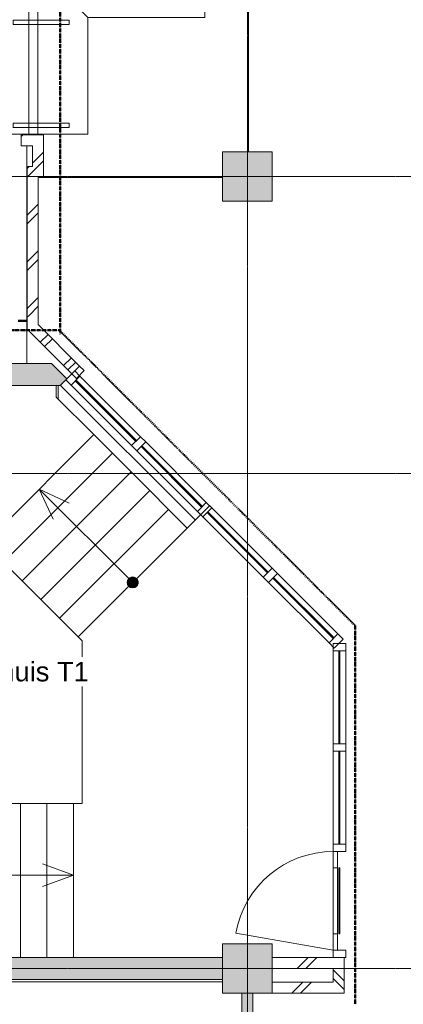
# Model space of a CAD drawing. Header units: millimetres. Extents: x -3388 to 301539, y -5590 to 54660.
# Tile 84 of 216: x 42933 to 46416, y 24875 to 33826. Entities that reach past the tile are written whole.
import ezdxf

# ---------------------------------------------------------------- set-up
doc = ezdxf.new("R2010")
doc.units = ezdxf.units.MM
doc.linetypes.add('30_minuten', pattern=[5.6, 2.4, -1.6, 0, -1.6])
doc.linetypes.add('stramienlijn', pattern=[21, 12, -3, 3, -3])
for name, color, linetype, lineweight in [('A-ANNO-NOTE', 131, 'Continuous', 18), ('A-AREA-IDEN', 2, 'Continuous', 18), ('A-DETL-MBND', 5, 'Continuous', 9), ('A-DOOR', 31, 'Continuous', 9), ('A-FLOR', 192, 'Continuous', 13), ('A-GENM', 13, 'Continuous', 9), ('A-GLAZ', 151, 'Continuous', 9), ('A-WALL', 113, 'Continuous', 9), ('A-WALL-PATT', 111, 'Continuous', 18), ('Q-CASE', 31, 'Continuous', 9), ('Q-CASE-HDLN', 31, 'Continuous', 13), ('S-COLS', 52, 'Continuous', 13), ('S-GRID', 1, 'Continuous', 9), ('S-STRS', 31, 'Continuous', 9)]:
    doc.layers.add(name, color=color, linetype=linetype, lineweight=lineweight)
doc.styles.add('Arial', font='arial.ttf', dxfattribs={"height": 177.035928})
pattern_1 = [(45, (0, 0), (-212.132, 212.132), []), (45, (0, 2200), (-212.132, 212.132), [])]

# ---------------------------------------------------------------- blocks, each defined once
blk = doc.blocks.new('P2317A_10670 - P2317A_10670-277467-4e verdieping - bouwdeel 3_ 4_ 5')
at = {"layer": 'A-GENM', "color": 253}
for p, q in [((18508.4, -13102.9), (18166.3, -13445.1)), ((19498.4, -14092.9), (18508.4, -13102.9)), ((18166.3, -13445.1), (18062, -13445.1)), ((19498.4, -14723), (19498.4, -14092.9)), ((18062, -15370.8), (18166.2, -15370.8)), ((18166.2, -15370.8), (18508.4, -15713))]:
    blk.add_line(p, q, dxfattribs=at)
blk = doc.blocks.new('P3210_5655 - P3210_5655-278776-4e verdieping - bouwdeel 3_ 4_ 5')
at = {"layer": 'A-DOOR', "color": 253}
for p, q in [((20408.12, -10814), (20475.12, -10814)), ((20408.12, -10814), (20475.12, -10814)), ((20408.12, -10814), (20408.12, -10928)), ((20408.12, -10814), (20408.12, -10928)), ((20408.12, -10928), (20408.12, -10814)), ((20408.12, -10814), (20475.12, -10814)), ((20475.12, -10928), (20475.12, -10814)), ((21318.06, -10814), (20475.12, -10814)), ((21318.06, -10814), (20475.12, -10814)), ((20475.12, -10814), (20475.12, -10928)), ((20475.12, -10928), (20475.12, -10814)), ((21318.06, -10814), (21385.06, -10814)), ((21318.06, -10814), (21385.06, -10814)), ((21318.06, -10814), (21318.06, -10928)), ((21318.06, -10814), (21385.06, -10814)), ((21318.06, -10814), (21318.06, -10928)), ((21318.06, -10928), (21318.06, -10814)), ((21385.06, -10928), (21385.06, -10814)), ((22230, -10814), (21385.06, -10814)), ((22230, -10814), (21385.06, -10814)), ((21385.06, -10814), (21385.06, -10928)), ((21385.06, -10928), (21385.06, -10814)), ((22230, -10814), (22298, -10814)), ((22230, -10814), (22298, -10814)), ((22230, -10814), (22230, -10928)), ((22230, -10814), (22298, -10814)), ((22230, -10814), (22230, -10928)), ((22230, -10928), (22230, -10814)), ((22298, -10928), (22298, -10814)), ((22298, -10928), (22298, -10814)), ((22298, -10814), (22298, -10928)), ((23195, -10814), (23262, -10814)), ((23195, -10814), (23262, -10814)), ((23195, -10814), (23195, -10928)), ((23195, -10814), (23195, -10928)), ((23195, -10928), (23195, -10814)), ((23195, -10814), (23262, -10814)), ((23262, -10828), (23262, -10814)), ((23262, -10928), (23262, -10814)), ((23262, -10814), (23262, -10828)), ((20475.12, -10868), (21318.06, -10868)), ((20475.12, -10868), (21318.06, -10868)), ((20475.12, -10868), (20475.12, -10878)), ((20475.12, -10868), (20475.12, -10878)), ((20475.12, -10878), (20475.12, -10868)), ((20475.12, -10868), (21318.06, -10868)), ((20475.12, -10878), (21318.06, -10878)), ((20475.12, -10878), (21318.06, -10878)), ((21318.06, -10878), (20475.12, -10878)), ((21318.06, -10878), (21318.06, -10868)), ((21318.06, -10878), (21318.06, -10868)), ((21318.06, -10868), (21318.06, -10878)), ((21385.06, -10868), (22230, -10868)), ((21385.06, -10868), (22230, -10868)), ((21385.06, -10868), (21385.06, -10878)), ((21385.06, -10868), (21385.06, -10878)), ((21385.06, -10878), (21385.06, -10868)), ((21385.06, -10868), (22230, -10868)), ((21385.06, -10878), (22230, -10878)), ((21385.06, -10878), (22230, -10878)), ((22230, -10878), (21385.06, -10878)), ((22230, -10878), (22230, -10868)), ((22230, -10878), (22230, -10868)), ((22230, -10868), (22230, -10878)), ((22298, -10888), (22446, -10888)), ((22298, -10888), (22446, -10888)), ((22298, -10888), (22298, -10928)), ((22298, -10888), (22298, -10928)), ((22298, -10928), (22298, -10888)), ((22298, -10888), (22446, -10888)), ((22446, -10868), (23045.7, -10868)), ((22446, -10868), (23045, -10868)), ((22446, -10868), (22446, -10878)), ((22446, -10868), (22446, -10878)), ((22446, -10878), (22446, -10868)), ((22446, -10868), (23045, -10868)), ((22446, -10878), (23045.7, -10878)), ((22446, -10878), (23045, -10878)), ((23045, -10878), (22446, -10878)), ((22446, -10928), (22446, -10888)), ((23045, -10888), (22446, -10888)), ((23045, -10888), (22446, -10888)), ((22446, -10888), (22446, -10928)), ((22446, -10928), (22446, -10888)), ((23045, -10868), (23045.7, -10868)), ((23045, -10878), (23045, -10868)), ((23045, -10868), (23045.7, -10868)), ((23045, -10868), (23045, -10878)), ((23045, -10878), (23045.7, -10878)), ((23045.7, -10878), (23045, -10878)), ((23045, -10888), (23195, -10888)), ((23045, -10888), (23195, -10888)), ((23045, -10888), (23045, -10928)), ((23045, -10888), (23195, -10888)), ((23045, -10928), (23045, -10888)), ((23045, -10888), (23045, -10928)), ((23045.7, -10878), (23045.7, -10868)), ((23046, -10878), (23046, -10868)), ((23046, -10868), (23046, -10878)), ((23195, -10928), (23195, -10888)), ((23195, -10928), (23195, -10888)), ((23195, -10888), (23195, -10928)), ((20408.12, -10928), (20475.12, -10928)), ((20408.12, -10928), (20475.12, -10928)), ((20475.12, -10928), (20408.12, -10928)), ((21318.06, -10928), (20475.12, -10928)), ((20475.12, -10928), (21318.06, -10928)), ((21318.06, -10928), (21385.06, -10928)), ((21318.06, -10928), (21385.06, -10928)), ((21385.06, -10928), (21318.06, -10928)), ((22230, -10928), (21385.06, -10928)), ((21385.06, -10928), (22230, -10928)), ((22230, -10928), (22298, -10928)), ((22230, -10928), (22298, -10928)), ((22298, -10928), (22230, -10928)), ((22298, -10928), (22446, -10928)), ((22298, -10928), (22446, -10928)), ((22446, -10928), (22298, -10928)), ((23045, -10928), (22446, -10928)), ((22446, -10928), (23045, -10928)), ((23045, -10928), (23195, -10928)), ((23045, -10928), (23195, -10928)), ((23195, -10928), (23045, -10928)), ((23195, -10928), (23262, -10928)), ((23195, -10928), (23262, -10928)), ((23262, -10928), (23195, -10928))]:
    blk.add_line(p, q, dxfattribs=at)
blk = doc.blocks.new('P3210_5655 - P3210_5655-278780-4e verdieping - bouwdeel 3_ 4_ 5')
blk.add_blockref('P3210_5655 - P3210_5655-278776-4e verdieping - bouwdeel 3_ 4_ 5', (0, 0))
blk = doc.blocks.new('P3211_5656 - P3211_5656-278783-4e verdieping - bouwdeel 3_ 4_ 5')
at = {"layer": 'A-GLAZ', "color": 253}
for p, q in [((19771, -11434.5), (20320.4, -10885.1)), ((20320.4, -10885.1), (19771, -11434.5)), ((20367.8, -10837.7), (20320.4, -10885.1)), ((20367.8, -10837.7), (20320.4, -10885.1)), ((20320.4, -10885.1), (20367.8, -10837.7)), ((20320.4, -10885.1), (20401, -10965.7)), ((20401, -10965.7), (20320.4, -10885.1)), ((20320.4, -10885.1), (20401, -10965.7)), ((20448.4, -10918.3), (20367.8, -10837.7)), ((20448.4, -10918.3), (20367.8, -10837.7)), ((20367.8, -10837.7), (20448.4, -10918.3)), ((20448.4, -10918.3), (20401, -10965.7)), ((20448.4, -10918.3), (20401, -10965.7)), ((20448.4, -10918.3), (20401, -10965.7)), ((20355.8, -10920.4), (19806.4, -11469.8)), ((20355.8, -10920.4), (19806.4, -11469.8)), ((19806.4, -11469.8), (20355.8, -10920.4)), ((20362.9, -10927.5), (19813.4, -11476.9)), ((20362.9, -10927.5), (19813.4, -11476.9)), ((20362.9, -10927.5), (19813.4, -11476.9)), ((19851.6, -11515.1), (20401, -10965.7)), ((19851.6, -11515.1), (20401, -10965.7)), ((20362.9, -10927.5), (20355.8, -10920.4)), ((20362.9, -10927.5), (20355.8, -10920.4)), ((20355.8, -10920.4), (20362.9, -10927.5)), ((19771, -11434.5), (19722.9, -11482.6)), ((19771, -11434.5), (19722.9, -11482.6)), ((19722.9, -11482.6), (19771, -11434.5)), ((19851.6, -11515.1), (19771, -11434.5)), ((19771, -11434.5), (19851.6, -11515.1)), ((19851.6, -11515.1), (19771, -11434.5)), ((19174.2, -12031.3), (19722.9, -11482.6)), ((19722.9, -11482.6), (19174.2, -12031.3)), ((19758.3, -11517.9), (19209.6, -12066.6)), ((19758.3, -11517.9), (19209.6, -12066.6)), ((19209.6, -12066.6), (19758.3, -11517.9)), ((19765.4, -11525), (19216.6, -12073.7)), ((19765.4, -11525), (19216.6, -12073.7)), ((19765.4, -11525), (19216.6, -12073.7)), ((19722.9, -11482.6), (19803.5, -11563.2)), ((19803.5, -11563.2), (19722.9, -11482.6)), ((19722.9, -11482.6), (19803.5, -11563.2)), ((19765.4, -11525), (19758.3, -11517.9)), ((19765.4, -11525), (19758.3, -11517.9)), ((19758.3, -11517.9), (19765.4, -11525)), ((19851.6, -11515.1), (19803.5, -11563.2)), ((19851.6, -11515.1), (19803.5, -11563.2)), ((19851.6, -11515.1), (19803.5, -11563.2)), ((19806.4, -11469.8), (19813.4, -11476.9)), ((19806.4, -11469.8), (19813.4, -11476.9)), ((19813.4, -11476.9), (19806.4, -11469.8)), ((19254.8, -12111.9), (19803.5, -11563.2)), ((19254.8, -12111.9), (19803.5, -11563.2)), ((18574.5, -12631), (19124.9, -12080.6)), ((19124.9, -12080.6), (18574.5, -12631)), ((19174.2, -12031.3), (19124.9, -12080.6)), ((19174.2, -12031.3), (19124.9, -12080.6)), ((19124.9, -12080.6), (19174.2, -12031.3)), ((19124.9, -12080.6), (19205.5, -12161.2)), ((19205.5, -12161.2), (19124.9, -12080.6)), ((19124.9, -12080.6), (19205.5, -12161.3)), ((19254.8, -12111.9), (19174.2, -12031.3)), ((19174.2, -12031.3), (19254.8, -12111.9)), ((19254.8, -12111.9), (19174.2, -12031.3)), ((19209.6, -12066.6), (19216.6, -12073.7)), ((19209.6, -12066.6), (19216.6, -12073.7)), ((19216.6, -12073.7), (19209.6, -12066.6)), ((19160.2, -12116), (18609.8, -12666.4)), ((19160.2, -12116), (18609.8, -12666.4)), ((18609.8, -12666.4), (19160.2, -12116)), ((19167.3, -12123), (18616.9, -12673.5)), ((19167.3, -12123), (18616.9, -12673.5)), ((19167.3, -12123), (18616.9, -12673.5)), ((18655.1, -12711.7), (19205.5, -12161.2)), ((18655.1, -12711.7), (19205.5, -12161.2)), ((19167.3, -12123), (19160.2, -12116)), ((19167.3, -12123), (19160.2, -12116)), ((19160.2, -12116), (19167.3, -12123)), ((19254.8, -12111.9), (19205.5, -12161.3)), ((19254.8, -12111.9), (19205.5, -12161.2)), ((19254.8, -12111.9), (19205.5, -12161.2)), ((17976.7, -13228.8), (18527.1, -12678.4)), ((18527.1, -12678.4), (17976.7, -13228.8)), ((18574.5, -12631), (18527.1, -12678.4)), ((18574.5, -12631), (18527.1, -12678.4)), ((18527.1, -12678.4), (18574.5, -12631)), ((18527.1, -12678.4), (18607.7, -12759)), ((18607.7, -12759), (18527.1, -12678.4)), ((18527.1, -12678.4), (18607.7, -12759)), ((18655.1, -12711.7), (18574.5, -12631)), ((18574.5, -12631), (18655.1, -12711.7)), ((18655.1, -12711.7), (18574.5, -12631)), ((18609.8, -12666.4), (18616.9, -12673.5)), ((18609.8, -12666.4), (18616.9, -12673.5)), ((18616.9, -12673.5), (18609.8, -12666.4)), ((18562.4, -12713.8), (18012, -13264.2)), ((18562.4, -12713.8), (18012, -13264.2)), ((18012, -13264.2), (18562.4, -12713.8)), ((18569.5, -12720.8), (18019.1, -13271.2)), ((18569.5, -12720.8), (18019.1, -13271.2)), ((18569.5, -12720.8), (18019.1, -13271.2)), ((18057.3, -13309.4), (18607.7, -12759)), ((18057.3, -13309.4), (18607.7, -12759)), ((18569.5, -12720.8), (18562.4, -12713.8)), ((18569.5, -12720.8), (18562.4, -12713.8)), ((18562.4, -12713.8), (18569.5, -12720.8)), ((18655.1, -12711.7), (18607.7, -12759)), ((18655.1, -12711.7), (18607.7, -12759)), ((18655.1, -12711.7), (18607.7, -12759)), ((17976.7, -13228.8), (17929.3, -13276.2)), ((17976.7, -13228.8), (17929.3, -13276.2)), ((17929.3, -13276.2), (17976.7, -13228.8)), ((18057.3, -13309.4), (17976.7, -13228.8)), ((17976.7, -13228.8), (18057.3, -13309.4)), ((18057.3, -13309.4), (17976.7, -13228.8)), ((17929.3, -13276.2), (18009.9, -13356.8)), ((17955, -13301.9), (18001, -13347.9)), ((18001, -13347.9), (17955, -13301.9)), ((18057.3, -13309.4), (18009.9, -13356.8)), ((18057.3, -13309.4), (18010.9, -13355.8)), ((18057.3, -13309.4), (18010.9, -13355.8)), ((18012, -13264.2), (18019.1, -13271.2)), ((18012, -13264.2), (18019.1, -13271.2)), ((18019.1, -13271.2), (18012, -13264.2))]:
    blk.add_line(p, q, dxfattribs=at)
blk = doc.blocks.new('P3211_5656 - P3211_5656-278787-4e verdieping - bouwdeel 3_ 4_ 5')
blk.add_blockref('P3211_5656 - P3211_5656-278783-4e verdieping - bouwdeel 3_ 4_ 5', (0, 0))
blk = doc.blocks.new('P2407_4991 - P2407_4991-280568-4e verdieping - bouwdeel 3_ 4_ 5')
at = {"layer": 'S-STRS', "color": 253}
for p, q in [((19357, -12254.4), (19187.3, -12424.1)), ((19357, -12254.4), (19187.3, -12424.1)), ((19357, -12254.4), (20346.9, -13244.4)), ((20346.9, -13244.4), (19357, -12254.4)), ((19187.3, -12424.1), (19017.5, -12593.8)), ((19187.3, -12424.1), (19017.5, -12593.8)), ((19187.3, -12424.1), (20177.2, -13414.1)), ((20177.2, -13414.1), (19187.3, -12424.1)), ((19017.5, -12593.8), (18847.8, -12763.5)), ((19017.5, -12593.8), (18847.8, -12763.5)), ((19017.5, -12593.8), (20007.5, -13583.8)), ((20007.5, -13583.8), (19017.5, -12593.8)), ((18847.8, -12763.5), (18678.1, -12933.2)), ((18847.8, -12763.5), (18678.1, -12933.2)), ((18847.8, -12763.5), (19837.8, -13753.5)), ((19837.8, -13753.5), (18847.8, -12763.5)), ((18678.1, -12933.2), (18508.4, -13102.9)), ((18678.1, -12933.2), (18508.4, -13102.9)), ((18678.1, -12933.2), (19668.1, -13923.2)), ((19668.1, -13923.2), (18678.1, -12933.2)), ((18508.4, -13102.9), (19498.4, -14092.9)), ((19498.4, -14092.9), (18508.4, -13102.9)), ((20346.9, -13244.4), (20177.2, -13414.1)), ((20177.2, -13414.1), (20346.9, -13244.4)), ((20177.2, -13414.1), (20007.5, -13583.8)), ((20007.5, -13583.8), (20177.2, -13414.1)), ((20007.5, -13583.8), (19837.8, -13753.5)), ((19837.8, -13753.5), (20007.5, -13583.8)), ((19837.8, -13753.5), (19668.1, -13923.2)), ((19668.1, -13923.2), (19837.8, -13753.5)), ((19668.1, -13923.2), (19498.4, -14092.9)), ((19498.4, -14092.9), (19668.1, -13923.2))]:
    blk.add_line(p, q, dxfattribs=at)
blk = doc.blocks.new('P2407_4991 - P2407_4991-280572-4e verdieping - bouwdeel 3_ 4_ 5')
blk.add_blockref('P2407_4991 - P2407_4991-280568-4e verdieping - bouwdeel 3_ 4_ 5', (0, 0))
blk = doc.blocks.new('P2407_4992 - P2407_4992-280575-4e verdieping - bouwdeel 3_ 4_ 5')
at = {"layer": 'S-STRS', "color": 253}
for p, q in [((21862, -13528), (21862, -13288)), ((23262, -13288), (21862, -13288)), ((21862, -13288), (21862, -13528)), ((21862, -13288), (23262, -13288)), ((21862, -13768), (21862, -13528)), ((21862, -13528), (21862, -13768)), ((23262, -13528), (21862, -13528)), ((21862, -13528), (23262, -13528)), ((21862, -14008), (21862, -13768)), ((21862, -13768), (21862, -14008)), ((23262, -13768), (21862, -13768)), ((21862, -13768), (23262, -13768)), ((21862, -14248), (21862, -14008)), ((21862, -14008), (21862, -14248)), ((23262, -14008), (21862, -14008)), ((21862, -14008), (23262, -14008)), ((21862, -14488), (21862, -14248)), ((21862, -14248), (21862, -14488)), ((23262, -14248), (21862, -14248)), ((21862, -14248), (23262, -14248)), ((23262, -14488), (21862, -14488)), ((21862, -14488), (23262, -14488))]:
    blk.add_line(p, q, dxfattribs=at)
blk = doc.blocks.new('P2407_4992 - P2407_4992-280579-4e verdieping - bouwdeel 3_ 4_ 5')
blk.add_blockref('P2407_4992 - P2407_4992-280575-4e verdieping - bouwdeel 3_ 4_ 5', (0, 0))
blk = doc.blocks.new('StadhuisZoetermeer_rvt-1-4e verdieping - bouwdeel 3_ 4_ 5')
at = {"layer": 'A-WALL'}
h = blk.add_hatch(dxfattribs=at)
h.set_pattern_fill('FP_1', color=253, style=0, pattern_type=2)
h.set_pattern_definition(pattern_1)
h.paths.add_polyline_path([(43150, 32680), (43150, 32780), (42945, 32780), (42945, 32680), (43050, 32680)], flags=0)
h = blk.add_hatch(dxfattribs=at)
h.set_pattern_fill('FP_1', color=253, style=0, pattern_type=2)
h.set_pattern_definition(pattern_1)
h.paths.add_polyline_path([(43050, 32490), (43150, 32490), (43150, 32680), (43050, 32680)], flags=0)
h = blk.add_hatch(dxfattribs=at)
h.set_pattern_fill('FP_1', color=253, style=0, pattern_type=2)
h.set_pattern_definition(pattern_1)
h.paths.add_polyline_path([(43150, 32390), (43150, 32490), (43000, 32490), (43000, 32390), (43100, 32390)], flags=0)
h = blk.add_hatch(dxfattribs=at)
h.set_pattern_fill('FP_1', color=253, style=0, pattern_type=2)
h.set_pattern_definition(pattern_1)
h.paths.add_polyline_path([(43100, 31054.6), (43100, 32390), (43000, 32390), (43000, 31154.6)], flags=0)
h = blk.add_hatch(dxfattribs=at)
h.set_pattern_fill('FP_1', color=253, style=0, pattern_type=2)
h.set_pattern_definition(pattern_1)
h.paths.add_polyline_path([(43406.1, 30607), (43476.9, 30677.7), (43000, 31154.6), (43000, 31013.2)], flags=0)
at = {"layer": 'A-WALL', "color": 253}
for p, q in [((43150, 32780), (42945, 32780)), ((42945, 32780), (42945, 32680)), ((43150, 32680), (43150, 32780)), ((42945, 32680), (43050, 32680)), ((43050, 32680), (43050, 32490)), ((43150, 32490), (43150, 32680)), ((43050, 32490), (43000, 32490)), ((43000, 32490), (43000, 32390)), ((43150, 32390), (43150, 32490)), ((43000, 32390), (43000, 31154.6)), ((43100, 31054.6), (43100, 32390)), ((43100, 32390), (43150, 32390)), ((43000, 31154.6), (43000, 31013.2)), ((43000, 31013.2), (43406.1, 30607)), ((43476.9, 30677.7), (43100, 31054.6)), ((43406.1, 30607), (43476.9, 30677.7)), ((43519.2, 30635.4), (43448.5, 30564.6)), ((43476.9, 30677.7), (43519.2, 30635.4)), ((43448.5, 30564.6), (43406.1, 30607))]:
    blk.add_line(p, q, dxfattribs=at)
at = {"color": 253, "lineweight": 9, "rotation": 270.0000000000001}
for name in ['P3211_5656 - P3211_5656-278787-4e verdieping - bouwdeel 3_ 4_ 5', 'P2317A_10670 - P2317A_10670-277467-4e verdieping - bouwdeel 3_ 4_ 5', 'P2407_4991 - P2407_4991-280572-4e verdieping - bouwdeel 3_ 4_ 5', 'P3210_5655 - P3210_5655-278780-4e verdieping - bouwdeel 3_ 4_ 5', 'P2407_4992 - P2407_4992-280579-4e verdieping - bouwdeel 3_ 4_ 5']:
    blk.add_blockref(name, (56708, 48562), dxfattribs=at)
blk = doc.blocks.new('Prefab_Betonkolom_Rechthoekig - Prefab kolom rechthoekig 450x450-1702227-4e verdieping - bouwdeel 3_ 4_ 5')
at = {"layer": 'S-COLS', "lineweight": 9}
blk.add_hatch(color=254, dxfattribs=at).paths.add_polyline_path([(225, -225), (225, 225), (-225, 225), (-225, -225)], flags=0)
at = {"layer": 'S-COLS', "color": 8, "lineweight": 9}
for p, q in [((225, 225), (-225, 225)), ((-225, 225), (-225, -225)), ((225, -225), (225, 225)), ((-225, -225), (225, -225))]:
    blk.add_line(p, q, dxfattribs=at)
blk = doc.blocks.new('prefab wand trappenhuis4 - prefab wand trappenhuis-965459-4e verdieping - bouwdeel 3_ 4_ 5')
at = {"layer": 'A-WALL'}
blk.add_hatch(color=254, dxfattribs=at).paths.add_polyline_path([(42854, 30500), (43301.1, 30500), (43361.1, 30560), (43221.2, 30700), (41401.8, 30700), (41260.4, 30558.6), (41319, 30500)], flags=0)
at = {"layer": 'A-WALL', "color": 8}
for p, q in [((41401.8, 30700), (41260.4, 30558.6)), ((43221.2, 30700), (41401.8, 30700)), ((43361.1, 30560), (43221.2, 30700)), ((41260.4, 30558.6), (41319, 30500)), ((43301.1, 30500), (43361.1, 30560)), ((41319, 30500), (43301.1, 30500))]:
    blk.add_line(p, q, dxfattribs=at)
blk = doc.blocks.new('stadhuis Zoetermeer_constructie_4_rvt-1-4e verdieping - bouwdeel 3_ 4_ 5')
at = {"layer": 'A-WALL-PATT', "lineweight": 9}
blk.add_hatch(color=9, dxfattribs=at).paths.add_polyline_path([(42854, 25100), (44775, 25100), (44775, 25300), (41870, 25300), (41870, 25100)], flags=0)
at = {"layer": 'A-FLOR', "color": 8, "lineweight": 9}
for p, q in [((42997, 32680), (42997, 30700)), ((43301.1, 30500), (43304.1, 30500)), ((43304.1, 30500), (44526.3, 29277.8))]:
    blk.add_line(p, q, dxfattribs=at)
at = {"layer": 'A-FLOR', "color": 7, "lineweight": 9}
blk.add_line((43280.3, 30378.4), (43280.3, 30500), dxfattribs=at)
at = {"layer": 'A-WALL', "color": 8}
for p, q in [((44775, 25300), (41870, 25300)), ((41870, 25100), (44775, 25100))]:
    blk.add_line(p, q, dxfattribs=at)
at = {"lineweight": 9}
for name, p in [('Prefab_Betonkolom_Rechthoekig - Prefab kolom rechthoekig 450x450-1702227-4e verdieping - bouwdeel 3_ 4_ 5', (45000, 32400)), ('prefab wand trappenhuis4 - prefab wand trappenhuis-965459-4e verdieping - bouwdeel 3_ 4_ 5', (0, 0)), ('Prefab_Betonkolom_Rechthoekig - Prefab kolom rechthoekig 450x450-1702227-4e verdieping - bouwdeel 3_ 4_ 5', (45000, 25200))]:
    blk.add_blockref(name, p, dxfattribs=at)
blk = doc.blocks.new('70_CASE_FLB_AV_lounge_hoek_nieuw - 70_CASE_FLB_AV_lounge_hoek_nieuw-24119611-4e verdieping - bouwdeel 3_ 4_ 5')
at = {"layer": 'Q-CASE', "color": 8}
for p, q in [((-845.3, 0), (-156.3, 0)), ((-845.3, 0), (-845.3, -740)), ((-106.3, 0), (752.2, 0)), ((802.2, 0), (934.7, 0)), ((934.7, 0), (934.7, -182.6)), ((-662.7, -182.6), (934.7, -182.6)), ((-662.7, -182.6), (-580.8, -264.5)), ((-662.7, -1780), (-662.7, -182.6)), ((-580.8, -264.5), (934.7, -264.5)), ((-580.8, -1780), (-580.8, -264.5)), ((-580.8, -264.5), (-125.5, -719.8)), ((934.7, -182.6), (934.7, -264.5)), ((934.7, -264.5), (934.7, -719.8)), ((-845.3, -790), (-845.3, -1676)), ((-125.5, -719.8), (934.7, -719.8)), ((-125.5, -1780), (-125.5, -719.8)), ((-845.3, -1726), (-845.3, -1746)), ((-845.3, -1750), (-845.3, -1780)), ((-662.7, -1780), (-845.3, -1780)), ((-580.8, -1780), (-662.7, -1780)), ((-125.5, -1780), (-580.8, -1780))]:
    blk.add_line(p, q, dxfattribs=at)
at = {"layer": 'Q-CASE-HDLN', "color": 8, "lineweight": 9}
for p, q in [((-118.8, -41.4), (-78.8, -41.4)), ((-118.8, -41.4), (-118.8, -547.7)), ((-78.8, -41.4), (-78.8, -547.7)), ((754.7, -41.4), (794.7, -41.4)), ((754.7, -41.4), (754.7, -547.7)), ((794.7, -41.4), (794.7, -547.7)), ((-118.8, -547.7), (-78.8, -547.7)), ((754.7, -547.7), (794.7, -547.7)), ((-803.9, -785), (-803.9, -745)), ((-803.9, -745), (-297.6, -745)), ((-803.9, -785), (-297.6, -785)), ((-297.6, -785), (-297.6, -745)), ((-803.9, -1721), (-803.9, -1681)), ((-803.9, -1681), (-297.6, -1681)), ((-297.6, -1721), (-297.6, -1681)), ((-803.9, -1721), (-297.6, -1721))]:
    blk.add_line(p, q, dxfattribs=at)
blk = doc.blocks.new('Stadhuis Zoetermeer_OTH_interieur_rvt-1-4e verdieping - bouwdeel 3_ 4_ 5')
at = {"color": 8, "lineweight": 9}
blk.add_blockref('70_CASE_FLB_AV_lounge_hoek_nieuw - 70_CASE_FLB_AV_lounge_hoek_nieuw-24119611-4e verdieping - bouwdeel 3_ 4_ 5', (43677.8, 34566), dxfattribs=at)
blk = doc.blocks.new('NLRS_65_GM_WPB_brandscheiding_gen_ISR - 30 minuten-1264527-4e verdieping - bouwdeel 3_ 4_ 5')
at = {"layer": 'A-GENM', "linetype": '30_minuten', "lineweight": 50}
blk.add_line((0, 0), (3441.1, 0), dxfattribs=at)
blk = doc.blocks.new('NLRS_65_GM_WPB_brandscheiding_gen_ISR - 30 minuten-2028783-4e verdieping - bouwdeel 3_ 4_ 5')
at = {"layer": 'A-GENM', "linetype": '30_minuten', "lineweight": 50}
blk.add_line((0, 0), (3802.7, 0), dxfattribs=at)
blk = doc.blocks.new('NLRS_65_GM_WPB_brandscheiding_gen_ISR - 30 minuten-2022861-4e verdieping - bouwdeel 3_ 4_ 5')
at = {"layer": 'A-DETL-MBND', "lineweight": 50}
for p, q in [((210.1, 0), (287.1, 0)), ((387.1, 0), (1572.7, 0))]:
    blk.add_line(p, q, dxfattribs=at)
blk = doc.blocks.new('NLRS_65_GM_WPB_brandscheiding_gen_ISR - 30 minuten-2028784-4e verdieping - bouwdeel 3_ 4_ 5')
at = {"layer": 'A-GENM', "linetype": '30_minuten', "lineweight": 50}
blk.add_line((0, 0), (2117.8, 0), dxfattribs=at)
blk = doc.blocks.new('NLRS_65_GM_WPB_brandscheiding_gen_ISR - 30 minuten-2028792-4e verdieping - bouwdeel 3_ 4_ 5')
at = {"layer": 'A-GENM', "linetype": '30_minuten', "lineweight": 50}
blk.add_line((0, 0), (3153.5, 0), dxfattribs=at)
blk = doc.blocks.new('00_SYM_trap pijl - 00_SYM_trap pijl-2683511-4e verdieping - bouwdeel 3_ 4_ 5')
at = {"layer": 'A-ANNO-NOTE', "lineweight": 9}
h = blk.add_hatch(color=256, dxfattribs=at)
edge = h.paths.add_edge_path(flags=0)
edge.add_arc((0, 0), 0.5, 0, 180)
edge.add_arc((0, 0), 0.5, 180, 360)
for p, q in [((12, 0), (9.181, 1.026)), ((0, 0), (12, 0)), ((12, 0), (9.181, -1.026))]:
    blk.add_line(p, q, dxfattribs=at)
for start, end in [(360, 180), (180, 360)]:
    blk.add_arc((0, 0), 0.5, start, end, dxfattribs=at)

msp = doc.modelspace()

# ---------------------------------------------------------------- hatches: boundary and pattern name
at = {"layer": 'A-WALL-PATT', "lineweight": 9}
h = msp.add_hatch(dxfattribs=at)
h.set_pattern_fill('FP_11', color=9, angle=-135, style=0, pattern_type=2)
h.set_pattern_definition([(225, (45552.5, 25300), (212.13, -212.13), []), (225, (45552.5, 23100), (212.132, -212.132), [])])
h.paths.add_polyline_path([(45880, 25200), (45880, 25300), (45225, 25300), (45225, 25200), (45780, 25200)], flags=0)
h = msp.add_hatch(dxfattribs=at)
h.set_pattern_fill('FP_12', color=9, angle=225, style=0, pattern_type=2)
h.set_pattern_definition([(135, (45880, 25087.5), (-212.13, -212.13), []), (135, (43680, 25087.5), (-212.13, -212.13), [])])
h.paths.add_polyline_path([(45880, 24975), (45880, 25200), (45780, 25200), (45780, 24975)], flags=0)
h = msp.add_hatch(dxfattribs=at)
h.set_pattern_fill('FP_10', color=9, angle=-135, style=0, pattern_type=2)
h.set_pattern_definition([(225, (45502.5, 25075), (212.13, -212.13), []), (225, (45502.5, 22875), (212.132, -212.132), [])])
h.paths.add_polyline_path([(45780, 24975), (45780, 25075), (45225, 25075), (45225, 24975)], flags=0)
msp.add_hatch(color=256, dxfattribs=at).paths.add_polyline_path([(45050, 20025), (45050, 20162.4), (45048.5467, 20162.4), (45048.5467, 20639.6), (45050, 20639.6), (45050, 20649.6), (45048.5467, 20649.6), (45048.5467, 21126.8), (45050, 21126.8), (45050, 21136.8), (45048.5467, 21136.8), (45048.5467, 21614), (45050, 21614), (45050, 21624), (45048.5467, 21624), (45048.5467, 22101.2), (45050, 22101.2), (45050, 22111.2), (45048.5467, 22111.2), (45048.5467, 22588.4), (45050, 22588.4), (45050, 22598.4), (45048.5467, 22598.4), (45048.5467, 23075.6), (45050, 23075.6), (45050, 23085.6), (45048.5467, 23085.6), (45048.5467, 23562.8), (45050, 23562.8), (45050, 23572.8), (45048.5467, 23572.8), (45048.5467, 24050), (45050, 24050), (45050, 24975), (44950, 24975), (44950, 20025), (44961.0745, 20025)], flags=0)

# ---------------------------------------------------------------- linework, layer by layer
at = {"layer": 'A-DETL-MBND'}
msp.add_line((44896.6274, 25522.7624), (45780, 25367), dxfattribs=at)
msp.add_arc((45780, 25367), 897, 90, 170, dxfattribs=at)
at = {"layer": 'A-FLOR', "lineweight": 9}
for p, q in [((45009.9918, 32625), (45009.9918, 34250)), ((43050, 32786), (43050, 32780)), ((43150, 32389.9918), (44775, 32389.9918))]:
    msp.add_line(p, q, dxfattribs=at)
at = {"layer": 'A-FLOR', "color": 55, "lineweight": 9}
for p, q in [((45010, 34250), (45010, 32625)), ((44775, 32390), (43150, 32390)), ((43431.7905, 30632.6705), (43479.1471, 30585.3138)), ((44029.5644, 30034.8965), (44076.921, 29987.5399)), ((44656.5086, 29407.9523), (44453.5976, 29205.0414)), ((44627.3737, 29437.0873), (44656.5086, 29407.9523)), ((43463.6481, 28215.0919), (43500, 28178.74)), ((43500, 28178.74), (43500, 26699)), ((43500, 26699), (43420, 26699)), ((43420, 26699), (43420, 25300)), ((44775, 25080), (41870, 25080))]:
    msp.add_line(p, q, dxfattribs=at)
at = {"layer": 'A-WALL', "color": 55}
for p, q in [((45880, 25300), (45225, 25300)), ((45880, 24975), (45880, 25300)), ((45225, 25200), (45780, 25200)), ((45780, 25200), (45780, 25075)), ((45780, 25075), (45225, 25075)), ((45225, 24975), (45880, 24975))]:
    msp.add_line(p, q, dxfattribs=at)
at = {"layer": 'A-WALL', "lineweight": 18}
for p, q in [((44950, 24975), (44950, 20025)), ((45050, 24050), (45050, 24975))]:
    msp.add_line(p, q, dxfattribs=at)
at = {"layer": 'S-GRID', "linetype": 'stramienlijn'}
for p, q in [((45000, 54659.8316), (45000, -4400)), ((130950, 32400), (-2788.087, 32400)), ((130950, 29700), (12500.1395, 29700)), ((130950, 25200), (-2788.087, 25200))]:
    msp.add_line(p, q, dxfattribs=at)

# ---------------------------------------------------------------- block references
at = {"lineweight": 5}
for name in ['StadhuisZoetermeer_rvt-1-4e verdieping - bouwdeel 3_ 4_ 5', 'stadhuis Zoetermeer_constructie_4_rvt-1-4e verdieping - bouwdeel 3_ 4_ 5', 'Stadhuis Zoetermeer_OTH_interieur_rvt-1-4e verdieping - bouwdeel 3_ 4_ 5']:
    msp.add_blockref(name, (0, 0), dxfattribs=at)
at = {"layer": 'A-ANNO-NOTE', "xscale": 100, "yscale": 100, "zscale": 100, "rotation": 135.0000000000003}
msp.add_blockref('00_SYM_trap pijl - 00_SYM_trap pijl-2683511-4e verdieping - bouwdeel 3_ 4_ 5', (43958.6203, 28710.0603), dxfattribs=at)
at = {"layer": 'A-ANNO-NOTE', "xscale": 100, "yscale": 100, "zscale": 100}
msp.add_blockref('00_SYM_trap pijl - 00_SYM_trap pijl-2683511-4e verdieping - bouwdeel 3_ 4_ 5', (42220, 26050), dxfattribs=at)
at = {"layer": 'A-GENM', "linetype": '30_minuten', "lineweight": 50}
for name, p, rotation in [('NLRS_65_GM_WPB_brandscheiding_gen_ISR - 30 minuten-2028792-4e verdieping - bouwdeel 3_ 4_ 5', (43298.5446, 30966.452), 89.99999999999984), ('NLRS_65_GM_WPB_brandscheiding_gen_ISR - 30 minuten-2028784-4e verdieping - bouwdeel 3_ 4_ 5', (43291.0698, 31005), 180), ('NLRS_65_GM_WPB_brandscheiding_gen_ISR - 30 minuten-2028783-4e verdieping - bouwdeel 3_ 4_ 5', (45980, 28316.0698), 134.9999999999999), ('NLRS_65_GM_WPB_brandscheiding_gen_ISR - 30 minuten-1264527-4e verdieping - bouwdeel 3_ 4_ 5', (45980, 24875), 89.99999999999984)]:
    msp.add_blockref(name, p, dxfattribs=dict(at, rotation=rotation))
at = {"layer": 'A-GENM', "lineweight": 50, "rotation": 180}
msp.add_blockref('NLRS_65_GM_WPB_brandscheiding_gen_ISR - 30 minuten-2022861-4e verdieping - bouwdeel 3_ 4_ 5', (43207.0711, 31088.9987), dxfattribs=at)

# ---------------------------------------------------------------- next in the draw order: texts
at = {"layer": 'A-AREA-IDEN', "lineweight": 9, "insert": (41909.4755, 27987.8441), "char_height": 177.035928, "width": 1965.522617, "attachment_point": 1, "line_spacing_factor": 0.938532, "style": 'Arial', "bg_fill": 3, "box_fill_scale": 1.25, "bg_fill_color": 0, "bg_fill_transparency": 0}
msp.add_mtext('trappenhuis T1', dxfattribs=at)

doc.saveas('drawing.dxf')
